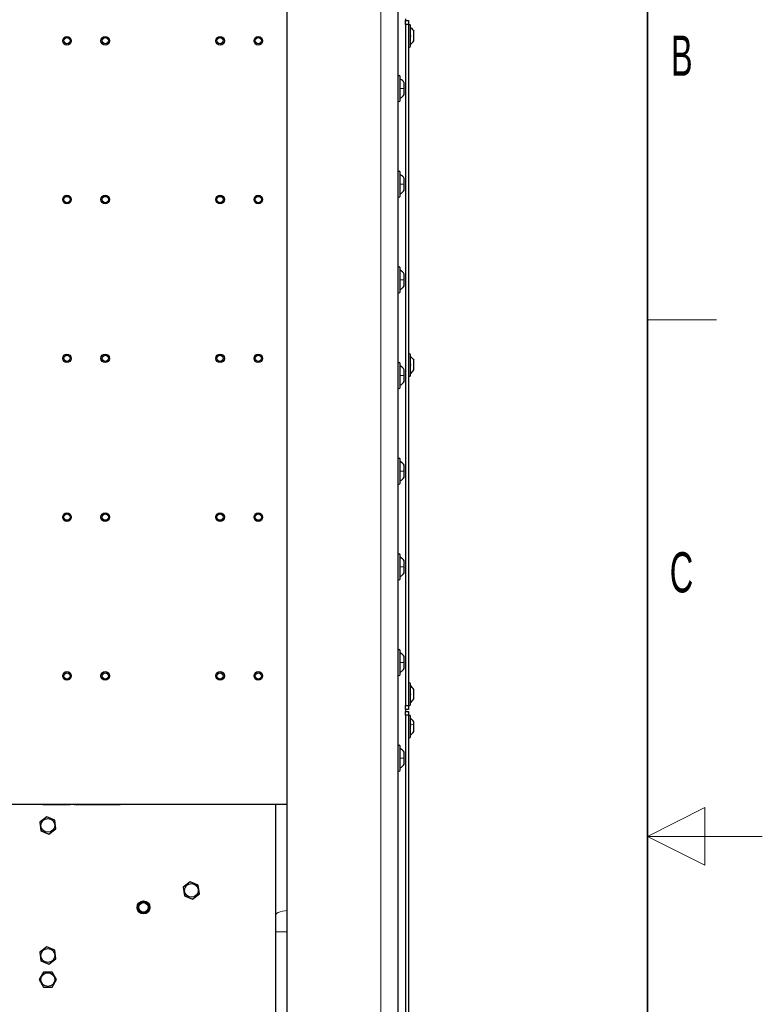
# Model space of a CAD drawing. Header units: millimetres. Extents: x 5 to 418, y 2 to 292.
# Tile 92 of 93: x 353 to 418, y 133 to 218. Entities that reach past the tile are written whole.
import ezdxf

# ---------------------------------------------------------------- set-up
doc = ezdxf.new("R2010")
doc.units = ezdxf.units.MM
doc.layers.add('SLD-0', color=7, linetype='Continuous')
doc.styles.add('SLDTEXTSTYLE0', font='TXT', dxfattribs={"width": 0.605})

msp = doc.modelspace()

# ---------------------------------------------------------------- linework, layer by layer
at = {"color": 7, "linetype": 'Continuous', "lineweight": 18}
for p, q in [((384.7626, 98.6404), (384.7626, 260.3071)), ((354.9293, 150.0237), (354.9293, 150.0571)), ((362.596, 150.0237), (362.596, 150.0571)), ((376.596, 138.9464), (375.596, 138.9464))]:
    msp.add_line(p, q, dxfattribs=at)
at = {"color": 7, "linetype": 'Continuous', "lineweight": 25}
for p, q in [((386.2626, 260.3071), (386.2626, 98.6404)), ((376.596, 99.4737), (376.596, 259.4737)), ((386.9293, 218.4737), (386.9293, 218.3071)), ((386.9293, 218.3071), (387.1793, 218.3071)), ((386.9293, 217.9737), (386.9293, 218.3071)), ((387.1793, 217.9737), (386.9293, 217.9737)), ((386.9293, 217.9737), (386.9293, 158.6404)), ((387.1793, 218.3071), (387.1793, 217.9737)), ((387.1793, 217.9737), (387.1793, 158.6404)), ((387.346, 216.0737), (387.346, 217.8737)), ((387.6376, 216.5612), (387.6376, 217.3862)), ((386.4626, 211.3571), (386.4626, 213.4237)), ((386.8126, 212.3904), (386.8126, 212.9037)), ((386.8126, 211.8771), (386.8126, 212.3904)), ((386.4626, 203.0237), (386.4626, 205.0904)), ((386.8126, 204.0571), (386.8126, 204.5704)), ((386.8126, 203.5437), (386.8126, 204.0571)), ((386.4626, 194.6904), (386.4626, 196.7571)), ((386.8126, 195.7237), (386.8126, 196.2371)), ((386.8126, 195.2104), (386.8126, 195.7237)), ((387.346, 187.4071), (387.346, 189.2071)), ((387.6376, 187.8946), (387.6376, 188.7196)), ((386.4626, 186.3571), (386.4626, 188.4237)), ((386.8126, 187.3904), (386.8126, 187.9037)), ((386.8126, 186.8771), (386.8126, 187.3904)), ((386.4626, 178.0237), (386.4626, 180.0904)), ((386.8126, 179.0571), (386.8126, 179.5704)), ((386.8126, 178.5437), (386.8126, 179.0571)), ((386.4626, 169.6904), (386.4626, 171.7571)), ((386.8126, 170.7237), (386.8126, 171.2371)), ((386.8126, 170.2104), (386.8126, 170.7237)), ((386.4626, 161.3571), (386.4626, 163.4237)), ((386.8126, 162.3904), (386.8126, 162.9037)), ((386.8126, 161.8771), (386.8126, 162.3904)), ((387.346, 158.7404), (387.346, 160.5404)), ((387.6376, 159.2292), (387.6376, 160.0516)), ((386.9293, 158.6404), (387.1793, 158.6404)), ((386.9293, 158.3071), (386.9293, 158.6404)), ((387.1793, 158.3071), (386.9293, 158.3071)), ((386.9293, 158.3071), (386.9293, 158.1404)), ((386.9293, 158.1404), (387.1793, 158.1404)), ((386.9293, 157.8071), (386.9293, 158.1404)), ((387.1793, 158.6404), (387.1793, 158.3071)), ((387.1793, 158.1404), (387.1793, 157.8071)), ((386.9293, 157.8071), (386.9293, 120.8904)), ((387.1793, 157.8071), (386.9293, 157.8071)), ((387.1793, 157.8071), (387.1793, 120.8904)), ((387.346, 155.9071), (387.346, 157.7071)), ((387.6376, 156.9338), (387.6376, 157.2196)), ((387.6376, 156.3946), (387.6376, 156.9338)), ((386.4626, 153.0237), (386.4626, 155.0904)), ((386.8126, 154.0571), (386.8126, 154.5704)), ((386.8126, 153.5437), (386.8126, 154.0571)), ((314.9293, 150.0571), (376.596, 150.0571)), ((354.596, 150.0237), (354.596, 150.0571)), ((354.9293, 150.0237), (354.596, 150.0237)), ((362.596, 150.0237), (354.9293, 150.0237)), ((355.331, 150.0221), (355.331, 150.0237)), ((355.331, 150.0221), (355.3444, 150.0221)), ((355.3444, 150.0221), (355.3444, 150.0237)), ((355.3727, 150.0221), (355.3727, 150.0237)), ((355.4099, 150.0221), (355.4099, 150.0237)), ((355.4165, 150.0221), (355.4165, 150.0237)), ((355.4165, 150.0221), (355.4592, 150.0221)), ((355.4592, 150.0221), (355.4592, 150.0237)), ((355.5062, 150.0221), (355.5062, 150.0237)), ((355.5062, 150.0221), (355.549, 150.0221)), ((355.549, 150.0221), (355.549, 150.0237)), ((355.5618, 150.0221), (355.5618, 150.0237)), ((355.6487, 150.0221), (355.6487, 150.0237)), ((355.7284, 150.0221), (355.7284, 150.0237)), ((355.7626, 150.0221), (355.7626, 150.0237)), ((355.7628, 150.0221), (355.7628, 150.0237)), ((355.764, 150.0221), (355.764, 150.0237)), ((355.87, 150.0221), (355.87, 150.0237)), ((355.9848, 150.0221), (355.9848, 150.0237)), ((356.0015, 150.0221), (356.0015, 150.0237)), ((356.0015, 150.0221), (356.1297, 150.0221)), ((356.1297, 150.0221), (356.1297, 150.0237)), ((356.1297, 150.0221), (356.1767, 150.0221)), ((356.1767, 150.0221), (356.1767, 150.0237)), ((356.1767, 150.0221), (356.3044, 150.0221)), ((356.3044, 150.0221), (356.3044, 150.0237)), ((356.3044, 150.0221), (356.3982, 150.0221)), ((356.3982, 150.0221), (356.3982, 150.0237)), ((356.3982, 150.0221), (356.4336, 150.0221)), ((356.4336, 150.0221), (356.4336, 150.0237)), ((356.4336, 150.0221), (356.4492, 150.0221)), ((356.4492, 150.0221), (356.4492, 150.0237)), ((356.4492, 150.0221), (356.4625, 150.0221)), ((356.4625, 150.0221), (356.4625, 150.0237)), ((356.4909, 150.0221), (356.4909, 150.0237)), ((356.528, 150.0221), (356.528, 150.0237)), ((356.5347, 150.0221), (356.5347, 150.0237)), ((356.5347, 150.0221), (356.5774, 150.0221)), ((356.5774, 150.0221), (356.5774, 150.0237)), ((356.6173, 150.0221), (356.6173, 150.0237)), ((356.6173, 150.0221), (356.6244, 150.0221)), ((356.6244, 150.0221), (356.6244, 150.0237)), ((356.6244, 150.0221), (356.6671, 150.0221)), ((356.6671, 150.0221), (356.6671, 150.0237)), ((356.68, 150.0221), (356.68, 150.0237)), ((356.7669, 150.0221), (356.7669, 150.0237)), ((356.8423, 150.0221), (356.8481, 150.0221)), ((356.8466, 150.0221), (356.8466, 150.0237)), ((356.8481, 150.0221), (356.8481, 150.0237)), ((356.8481, 150.0221), (356.8908, 150.0221)), ((356.8808, 150.0221), (356.8808, 150.0237)), ((356.8908, 150.0221), (356.9027, 150.0221)), ((356.9822, 150.0221), (356.9822, 150.0237)), ((357.0404, 150.0221), (357.0475, 150.0221)), ((357.0475, 150.0221), (357.0475, 150.0237)), ((357.0475, 150.0221), (357.0902, 150.0221)), ((357.0902, 150.0221), (357.0902, 150.0237)), ((357.0902, 150.0221), (357.0983, 150.0221)), ((357.0983, 150.0221), (357.0983, 150.0237)), ((357.0983, 150.0221), (357.218, 150.0221)), ((357.218, 150.0221), (357.218, 150.0237)), ((357.218, 150.0221), (357.2669, 150.0221)), ((357.2669, 150.0221), (357.2669, 150.0237)), ((357.2697, 150.0221), (357.2697, 150.0237)), ((357.3765, 150.0221), (357.3765, 150.0237)), ((357.451, 150.0221), (357.451, 150.0237)), ((357.4834, 150.0221), (357.4834, 150.0237)), ((357.5319, 150.0221), (357.5319, 150.0237)), ((357.5319, 150.0221), (357.561, 150.0221)), ((357.5902, 150.0221), (357.5902, 150.0237)), ((357.5902, 150.0221), (357.6329, 150.0221)), ((357.6329, 150.0221), (357.6329, 150.0237)), ((357.7099, 150.0221), (357.7099, 150.0237)), ((358.0603, 150.0221), (358.0603, 150.0237)), ((358.0603, 150.0221), (358.103, 150.0221)), ((358.103, 150.0221), (358.103, 150.0237)), ((358.1629, 150.0221), (358.1629, 150.0237)), ((358.1631, 150.0221), (358.1631, 150.0237)), ((358.1642, 150.0221), (358.1642, 150.0237)), ((358.2702, 150.0221), (358.2702, 150.0237)), ((358.3851, 150.0221), (358.3851, 150.0237)), ((358.3979, 150.0221), (358.3979, 150.0237)), ((358.3979, 150.0221), (358.4113, 150.0221)), ((358.4113, 150.0221), (358.4113, 150.0237)), ((358.4396, 150.0221), (358.4396, 150.0237)), ((358.4768, 150.0221), (358.4768, 150.0237)), ((358.4834, 150.0221), (358.4834, 150.0237)), ((358.4834, 150.0221), (358.5261, 150.0221)), ((358.5261, 150.0221), (358.5261, 150.0237)), ((358.5859, 150.0221), (358.5859, 150.0237)), ((358.5859, 150.0221), (358.6287, 150.0221)), ((358.6287, 150.0221), (358.6287, 150.0237)), ((358.7027, 150.0221), (358.7027, 150.0237)), ((358.7801, 150.0221), (358.7801, 150.0237)), ((358.7825, 150.0221), (358.7825, 150.0237)), ((358.7853, 150.0221), (358.8225, 150.0221)), ((358.8225, 150.0221), (358.8225, 150.0237)), ((358.8225, 150.0221), (358.8353, 150.0221)), ((358.8295, 150.0221), (358.8295, 150.0237)), ((358.9249, 150.0221), (358.9249, 150.0237)), ((359.0261, 150.0221), (359.0261, 150.0237)), ((359.0603, 150.0221), (359.0603, 150.0237)), ((359.1557, 150.0221), (359.1557, 150.0237)), ((359.2401, 150.0221), (359.261, 150.0221)), ((359.2569, 150.0221), (359.2569, 150.0237)), ((359.2669, 150.0221), (359.2669, 150.0237)), ((359.2669, 150.0221), (359.2905, 150.0221)), ((359.2911, 150.0221), (359.2911, 150.0237)), ((359.2913, 150.0221), (359.2913, 150.0237)), ((359.2924, 150.0221), (359.2924, 150.0237)), ((359.3984, 150.0221), (359.3984, 150.0237)), ((359.5133, 150.0221), (359.5133, 150.0237)), ((359.5233, 150.0221), (359.5233, 150.0237)), ((359.5261, 150.0221), (359.5261, 150.0237)), ((359.5261, 150.0221), (359.5395, 150.0221)), ((359.5395, 150.0221), (359.5395, 150.0237)), ((359.5678, 150.0221), (359.5678, 150.0237)), ((359.605, 150.0221), (359.605, 150.0237)), ((359.6116, 150.0221), (359.6116, 150.0237)), ((359.6116, 150.0221), (359.6543, 150.0221)), ((359.6543, 150.0221), (359.6543, 150.0237)), ((359.7013, 150.0221), (359.7013, 150.0237)), ((359.8053, 150.0221), (359.8053, 150.0237)), ((359.868, 150.0221), (359.868, 150.0237)), ((359.868, 150.0221), (359.9107, 150.0221)), ((359.9107, 150.0221), (359.9107, 150.0237)), ((359.9763, 150.0221), (359.9763, 150.0237)), ((359.9977, 150.0221), (359.9977, 150.0237)), ((360.0278, 150.0221), (360.0278, 150.0237)), ((360.0746, 150.0221), (360.0831, 150.0221)), ((360.0831, 150.0221), (360.0831, 150.0237)), ((360.0831, 150.0221), (360.1131, 150.0221)), ((360.1014, 150.0221), (360.1014, 150.0237)), ((360.1131, 150.0221), (360.1173, 150.0221)), ((360.2108, 150.0221), (360.2108, 150.0237)), ((360.3066, 150.0221), (360.3066, 150.0237)), ((360.3108, 150.0221), (360.3108, 150.0237)), ((360.3552, 150.0221), (360.3552, 150.0237)), ((360.3552, 150.0221), (360.3979, 150.0221)), ((360.3979, 150.0221), (360.3979, 150.0237)), ((360.4467, 150.0221), (360.4467, 150.0237)), ((360.4848, 150.0221), (360.5019, 150.0221)), ((360.509, 150.0221), (360.509, 150.0237)), ((360.509, 150.0221), (360.5517, 150.0221)), ((360.5517, 150.0221), (360.5517, 150.0237)), ((360.5808, 150.0221), (360.5808, 150.0237)), ((360.5874, 150.0221), (360.5874, 150.0237)), ((360.5874, 150.0221), (360.6116, 150.0221)), ((360.6116, 150.0221), (360.6116, 150.0237)), ((360.6116, 150.0221), (360.6543, 150.0221)), ((360.6543, 150.0221), (360.6543, 150.0237)), ((360.6885, 150.0221), (360.6885, 150.0237)), ((360.7186, 150.0221), (360.7186, 150.0237)), ((360.7312, 150.0221), (360.7327, 150.0221)), ((360.774, 150.0221), (360.774, 150.0237)), ((360.774, 150.0221), (360.8039, 150.0221)), ((360.8039, 150.0221), (360.8039, 150.0237)), ((360.8068, 150.0221), (360.8068, 150.0237)), ((360.8068, 150.0221), (360.8218, 150.0221)), ((360.8295, 150.0221), (360.8295, 150.0237)), ((360.8295, 150.0221), (360.8723, 150.0221)), ((360.8723, 150.0221), (360.8723, 150.0237)), ((360.8851, 150.0221), (360.8851, 150.0237)), ((360.972, 150.0221), (360.972, 150.0237)), ((361.0517, 150.0221), (361.0517, 150.0237)), ((361.0646, 150.0221), (361.0646, 150.0237)), ((361.0646, 150.0221), (361.0779, 150.0221)), ((361.0779, 150.0221), (361.0779, 150.0237)), ((361.1062, 150.0221), (361.1062, 150.0237)), ((361.1434, 150.0221), (361.1434, 150.0237)), ((361.15, 150.0221), (361.15, 150.0237)), ((361.15, 150.0221), (361.1928, 150.0221)), ((361.1928, 150.0221), (361.1928, 150.0237)), ((361.2398, 150.0221), (361.2398, 150.0237)), ((361.24, 150.0221), (361.24, 150.0237)), ((361.2411, 150.0221), (361.2411, 150.0237)), ((361.3472, 150.0221), (361.3472, 150.0237)), ((361.462, 150.0221), (361.462, 150.0237)), ((361.4962, 150.0221), (361.4962, 150.0237)), ((361.6002, 150.0221), (361.6002, 150.0237)), ((361.6629, 150.0221), (361.6629, 150.0237)), ((361.6629, 150.0221), (361.7056, 150.0221)), ((361.7056, 150.0221), (361.7056, 150.0237)), ((361.709, 150.0221), (361.709, 150.0237)), ((361.7156, 150.0221), (361.7156, 150.0237)), ((361.7156, 150.0221), (361.7584, 150.0221)), ((361.7569, 150.0221), (361.7569, 150.0237)), ((361.915, 150.0221), (361.915, 150.0237)), ((362.0731, 150.0221), (362.0731, 150.0237)), ((362.0746, 150.0221), (362.0746, 150.0237)), ((362.9293, 150.0237), (362.596, 150.0237)), ((362.9293, 150.0237), (362.9293, 150.0571)), ((375.596, 150.0571), (375.596, 140.3715)), ((355.6637, 148.9608), (355.0604, 148.4982)), ((355.0604, 148.4982), (355.1594, 147.7445)), ((356.3659, 148.6696), (355.6637, 148.9608)), ((356.4648, 147.9159), (356.3659, 148.6696)), ((355.1594, 147.7445), (355.8616, 147.4533)), ((355.8616, 147.4533), (356.4648, 147.9159)), ((368.1637, 143.2941), (367.5604, 142.8316)), ((368.8659, 143.0029), (368.1637, 143.2941)), ((367.5604, 142.8316), (367.6594, 142.0779)), ((368.9648, 142.2492), (368.8659, 143.0029)), ((367.6594, 142.0779), (368.3616, 141.7867)), ((368.3616, 141.7867), (368.9648, 142.2492)), ((375.596, 140.3715), (375.596, 138.9464)), ((375.596, 138.9464), (375.596, 113.6404)), ((355.6637, 137.6274), (355.0604, 137.1649)), ((356.3659, 137.3362), (355.6637, 137.6274)), ((356.4648, 136.5825), (356.3659, 137.3362)), ((355.0604, 137.1649), (355.1594, 136.4112)), ((355.1594, 136.4112), (355.8616, 136.12)), ((355.8616, 136.12), (356.4648, 136.5825)), ((355.3825, 135.4321), (355.0024, 134.7737)), ((355.0024, 134.7737), (355.3825, 134.1154)), ((356.1427, 135.4321), (355.3825, 135.4321)), ((356.5228, 134.7737), (356.1427, 135.4321)), ((356.1427, 134.1154), (356.5228, 134.7737)), ((355.3825, 134.1154), (356.1427, 134.1154))]:
    msp.add_line(p, q, dxfattribs=at)
at = {"color": 7, "linetype": 'Continuous', "lineweight": 18, "flags": 128}
msp.add_lwpolyline([(376.596, 140.7904), (376.4468, 140.7766), (376.2015, 140.7378), (375.9863, 140.6819), (375.8113, 140.6114), (375.6847, 140.5297), (375.6124, 140.4407), (375.596, 140.3715)], dxfattribs=at)
at = {"color": 7, "linetype": 'Continuous', "lineweight": 25}
for centre, radius in [((357.4293, 216.5571), 0.375), ((357.4293, 216.5571), 0.275), ((360.7626, 216.5571), 0.375), ((360.7626, 216.5571), 0.275), ((370.7626, 216.5571), 0.375), ((370.7626, 216.5571), 0.275), ((374.096, 216.5571), 0.375), ((374.096, 216.5571), 0.275), ((357.4293, 202.7237), 0.375), ((357.4293, 202.7237), 0.275), ((360.7626, 202.7237), 0.375), ((360.7626, 202.7237), 0.275), ((370.7626, 202.7237), 0.375), ((370.7626, 202.7237), 0.275), ((374.096, 202.7237), 0.375), ((374.096, 202.7237), 0.275), ((357.4293, 188.8904), 0.375), ((357.4293, 188.8904), 0.275), ((360.7626, 188.8904), 0.375), ((360.7626, 188.8904), 0.275), ((370.7626, 188.8904), 0.375), ((370.7626, 188.8904), 0.275), ((374.096, 188.8904), 0.375), ((374.096, 188.8904), 0.275), ((357.4293, 175.0571), 0.375), ((357.4293, 175.0571), 0.275), ((360.7626, 175.0571), 0.375), ((360.7626, 175.0571), 0.275), ((370.7626, 175.0571), 0.375), ((370.7626, 175.0571), 0.275), ((374.096, 175.0571), 0.375), ((374.096, 175.0571), 0.275), ((357.4293, 161.2237), 0.375), ((357.4293, 161.2237), 0.275), ((360.7626, 161.2237), 0.375), ((360.7626, 161.2237), 0.275), ((370.7626, 161.2237), 0.375), ((370.7626, 161.2237), 0.275), ((374.096, 161.2237), 0.375), ((374.096, 161.2237), 0.275), ((355.7626, 148.2071), 0.6), ((368.2626, 142.5404), 0.6), ((364.096, 141.0571), 0.5637), ((364.096, 141.0571), 0.5131), ((364.096, 141.0571), 0.5), ((364.096, 141.0571), 0.4167), ((355.7626, 136.8737), 0.6), ((355.7626, 134.7737), 0.6)]:
    msp.add_circle(centre, radius, dxfattribs=at)
for centre, radius, start, end in [((387.2626, 217.8737), 0.0833, 0, 180), ((387.2626, 216.0737), 0.0833, 180, 360), ((386.3626, 213.4237), 0.1, 0, 180), ((385.9647, 212.3278), 1.025, 34.188104, 60.939437), ((385.9647, 212.453), 1.025, 299.060563, 325.811896), ((386.3626, 211.3571), 0.1, 180, 0), ((386.3626, 205.0904), 0.1, 0, 180), ((385.9647, 203.9944), 1.025, 34.188104, 60.939437), ((385.9647, 204.1197), 1.025, 299.060563, 325.811896), ((386.3626, 203.0237), 0.1, 180, 0), ((386.3626, 196.7571), 0.1, 0, 180), ((385.9647, 195.6611), 1.025, 34.188104, 60.939437), ((385.9647, 195.7863), 1.025, 299.060563, 325.811896), ((386.3626, 194.6904), 0.1, 180, 360), ((387.2626, 189.2071), 0.0833, 0, 180), ((386.3626, 188.4237), 0.1, 0, 180), ((385.9647, 187.3278), 1.025, 34.188104, 60.939437), ((387.2626, 187.4071), 0.0833, 180, 360), ((386.3626, 186.3571), 0.1, 180, 0), ((385.9647, 187.453), 1.025, 299.060563, 325.811896), ((386.3626, 180.0904), 0.1, 0, 180), ((385.9647, 178.9944), 1.025, 34.188104, 60.939437), ((385.9647, 179.1197), 1.025, 299.060563, 325.811896), ((386.3626, 178.0237), 0.1, 180, 360), ((386.3626, 171.7571), 0.1, 0, 180), ((385.9647, 170.6611), 1.025, 34.188104, 60.939437), ((385.9647, 170.7863), 1.025, 299.060563, 325.811896), ((386.3626, 169.6904), 0.1, 180, 360), ((386.3626, 163.4237), 0.1, 0, 180), ((385.9647, 162.3278), 1.025, 34.188104, 60.939437), ((386.3626, 161.3571), 0.1, 180, 360), ((385.9647, 162.453), 1.025, 299.060563, 325.811896), ((387.2626, 160.5404), 0.0833, 0, 180), ((387.2626, 158.7404), 0.0833, 180, 360), ((387.2626, 157.7071), 0.0833, 0, 180), ((387.2626, 155.9071), 0.0833, 180, 360), ((386.3626, 155.0904), 0.1, 0, 180), ((385.9647, 153.9944), 1.025, 34.188104, 60.939437), ((385.9647, 154.1197), 1.025, 299.060563, 325.811896), ((386.3626, 153.0237), 0.1, 180, 360)]:
    msp.add_arc(centre, radius, start, end, dxfattribs=at)
for points, knots in [([(387.3174, 217.0467), (387.3213, 217.0442), (387.3291, 217.0392), (387.3383, 217.0226), (387.3444, 217.0002), (387.3467, 216.9739), (387.3445, 216.9475), (387.3384, 216.925), (387.3292, 216.9083), (387.3214, 216.9033), (387.3174, 216.9007)], [0, 0, 0, 0, 0.12522174, 0.24948305, 0.37432565, 0.49906277, 0.6238964, 0.74938803, 0.87444058, 1, 1, 1, 1]), ([(387.3174, 188.38), (387.3213, 188.3775), (387.3291, 188.3725), (387.3383, 188.3559), (387.3444, 188.3336), (387.3467, 188.3073), (387.3445, 188.2808), (387.3384, 188.2583), (387.3292, 188.2416), (387.3214, 188.2366), (387.3174, 188.2341)], [0, 0, 0, 0, 0.1252217, 0.2494831, 0.3743256, 0.4990628, 0.6238964, 0.749388, 0.8744406, 1, 1, 1, 1]), ([(387.3174, 159.688), (387.3213, 159.6849), (387.3291, 159.6787), (387.3383, 159.6607), (387.3444, 159.6374), (387.3467, 159.6107), (387.3445, 159.5848), (387.3384, 159.5634), (387.3292, 159.5482), (387.3214, 159.5444), (387.3174, 159.5425)], [0, 0, 0, 0, 0.1252217, 0.2494831, 0.3743256, 0.4990628, 0.6238964, 0.749388, 0.8744406, 1, 1, 1, 1]), ([(387.6376, 160.0513), (387.5982, 160.1128), (387.5194, 160.236), (387.4038, 160.3259), (387.346, 160.3708)], [0, 0, 0, 0, 0.5, 1, 1, 1, 1]), ([(387.6376, 157.2196), (387.5982, 157.2814), (387.5194, 157.405), (387.4038, 157.4953), (387.346, 157.5404)], [0, 0, 0, 0, 0.4999999, 1, 1, 1, 1]), ([(387.3174, 156.9449), (387.3213, 156.944), (387.3291, 156.9423), (387.3383, 156.93), (387.3444, 156.9109), (387.3467, 156.8862), (387.3445, 156.8594), (387.3384, 156.8346), (387.3292, 156.8143), (387.3214, 156.8062), (387.3174, 156.8022)], [0, 0, 0, 0, 0.1252207, 0.2494814, 0.3743239, 0.4990613, 0.6238954, 0.7493873, 0.8744403, 1, 1, 1, 1]), ([(387.346, 156.0737), (387.4038, 156.1188), (387.5194, 156.2091), (387.5982, 156.3327), (387.6376, 156.3946)], [0, 0, 0, 0, 0.5000001, 1, 1, 1, 1]), ([(355.3444, 150.0221), (355.3492, 150.0221), (355.3579, 150.0221), (355.3682, 150.0221), (355.3727, 150.0221)], [0, 0, 0, 0, 0.5601157, 1, 1, 1, 1]), ([(355.3727, 150.0221), (355.3775, 150.0221), (355.3871, 150.0221), (355.3981, 150.0221), (355.4014, 150.0221), (355.4025, 150.0221)], [0, 0, 0, 0, 0.395242, 0.7909078, 1, 1, 1, 1]), ([(355.4099, 150.0221), (355.412, 150.0221), (355.4159, 150.0221), (355.4163, 150.0221), (355.4165, 150.0221)], [0, 0, 0, 0, 0.5598877, 1, 1, 1, 1]), ([(355.549, 150.0221), (355.5523, 150.0221), (355.5584, 150.0221), (355.5607, 150.0221), (355.5618, 150.0221)], [0, 0, 0, 0, 0.5596973, 1, 1, 1, 1]), ([(355.5618, 150.0221), (355.5764, 150.0221), (355.6024, 150.0221), (355.6346, 150.0221), (355.6487, 150.0221)], [0, 0, 0, 0, 0.5599714, 1, 1, 1, 1]), ([(355.6487, 150.0221), (355.6599, 150.0221), (355.6821, 150.0221), (355.7098, 150.0221), (355.7262, 150.0221), (355.7277, 150.0221), (355.7284, 150.0221)], [0, 0, 0, 0, 0.2808155, 0.5596902, 0.7796958, 1, 1, 1, 1]), ([(355.764, 150.0221), (355.7688, 150.0221), (355.7784, 150.0221), (355.8157, 150.0221), (355.8494, 150.0221), (355.87, 150.0221)], [0, 0, 0, 0, 0.2806132, 0.5608329, 1, 1, 1, 1]), ([(355.87, 150.0221), (355.888, 150.0221), (355.924, 150.0221), (355.9642, 150.0221), (355.9826, 150.0221), (355.9841, 150.0221), (355.9848, 150.0221)], [0, 0, 0, 0, 0.2799521, 0.5586609, 0.7789943, 1, 1, 1, 1]), ([(356.4625, 150.0221), (356.4674, 150.0221), (356.4761, 150.0221), (356.4864, 150.0221), (356.4909, 150.0221)], [0, 0, 0, 0, 0.5601157, 1, 1, 1, 1]), ([(356.4909, 150.0221), (356.4957, 150.0221), (356.5053, 150.0221), (356.5163, 150.0221), (356.5195, 150.0221), (356.5207, 150.0221)], [0, 0, 0, 0, 0.395242, 0.7909078, 1, 1, 1, 1]), ([(356.5062, 150.0221), (356.5067, 150.0221), (356.5076, 150.0221), (356.5136, 150.0221), (356.5207, 150.0221), (356.5209, 150.0221)], [0, 0, 0, 0, 0.4953193, 0.9859437, 1, 1, 1, 1]), ([(356.528, 150.0221), (356.5302, 150.0221), (356.5341, 150.0221), (356.5345, 150.0221), (356.5347, 150.0221)], [0, 0, 0, 0, 0.5598877, 1, 1, 1, 1]), ([(356.5774, 150.0221), (356.5803, 150.0221), (356.5936, 150.0221), (356.6158, 150.0221), (356.6168, 150.0221), (356.6173, 150.0221)], [0, 0, 0, 0, 0.0993358, 0.4485856, 1, 1, 1, 1]), ([(356.6671, 150.0221), (356.6705, 150.0221), (356.6766, 150.0221), (356.6789, 150.0221), (356.68, 150.0221)], [0, 0, 0, 0, 0.55969728, 1, 1, 1, 1]), ([(356.68, 150.0221), (356.6945, 150.0221), (356.7206, 150.0221), (356.7527, 150.0221), (356.7669, 150.0221)], [0, 0, 0, 0, 0.5599714, 1, 1, 1, 1]), ([(356.7669, 150.0221), (356.778, 150.0221), (356.8003, 150.0221), (356.8279, 150.0221), (356.8443, 150.0221), (356.8459, 150.0221), (356.8466, 150.0221)], [0, 0, 0, 0, 0.2808155, 0.5596902, 0.7796958, 1, 1, 1, 1]), ([(356.8808, 150.0221), (356.8817, 150.0221), (356.8835, 150.0221), (356.9062, 150.0221), (356.9416, 150.0221), (356.9687, 150.0221), (356.9822, 150.0221)], [0, 0, 0, 0, 0.2809584, 0.5603519, 0.7803823, 1, 1, 1, 1]), ([(356.9822, 150.0221), (356.9898, 150.0221), (357.0049, 150.0221), (357.0295, 150.0221), (357.0406, 150.0221), (357.0475, 150.0221)], [0, 0, 0, 0, 0.2803833, 0.5605606, 1, 1, 1, 1]), ([(357.2697, 150.0221), (357.271, 150.0221), (357.2727, 150.0221), (357.3009, 150.0221), (357.3217, 150.0221), (357.3482, 150.0221), (357.3671, 150.0221), (357.3765, 150.0221)], [0, 0, 0, 0, 0.4991147, 0.6244582, 0.7495538, 0.8746582, 1, 1, 1, 1]), ([(357.3765, 150.0221), (357.3926, 150.0221), (357.4212, 150.0221), (357.4419, 150.0221), (357.451, 150.0221)], [0, 0, 0, 0, 0.5597157, 1, 1, 1, 1]), ([(357.451, 150.0221), (357.4624, 150.0221), (357.4827, 150.0221), (357.4832, 150.0221), (357.4834, 150.0221)], [0, 0, 0, 0, 0.5579733, 1, 1, 1, 1]), ([(357.6329, 150.0221), (357.6462, 150.0221), (357.6698, 150.0221), (357.6976, 150.0221), (357.7099, 150.0221)], [0, 0, 0, 0, 0.5596859, 1, 1, 1, 1]), ([(358.1642, 150.0221), (358.169, 150.0221), (358.1786, 150.0221), (358.2159, 150.0221), (358.2496, 150.0221), (358.2702, 150.0221)], [0, 0, 0, 0, 0.2806132, 0.5608329, 1, 1, 1, 1]), ([(358.2702, 150.0221), (358.2883, 150.0221), (358.3242, 150.0221), (358.3644, 150.0221), (358.3829, 150.0221), (358.3843, 150.0221), (358.3851, 150.0221)], [0, 0, 0, 0, 0.2799521, 0.5586609, 0.7789943, 1, 1, 1, 1]), ([(358.4113, 150.0221), (358.4161, 150.0221), (358.4248, 150.0221), (358.4351, 150.0221), (358.4396, 150.0221)], [0, 0, 0, 0, 0.5601157, 1, 1, 1, 1]), ([(358.4396, 150.0221), (358.4444, 150.0221), (358.454, 150.0221), (358.465, 150.0221), (358.4683, 150.0221), (358.4694, 150.0221)], [0, 0, 0, 0, 0.395242, 0.7909078, 1, 1, 1, 1]), ([(358.4768, 150.0221), (358.4789, 150.0221), (358.4828, 150.0221), (358.4832, 150.0221), (358.4834, 150.0221)], [0, 0, 0, 0, 0.5598877, 1, 1, 1, 1]), ([(358.6287, 150.0221), (358.6394, 150.0221), (358.6585, 150.0221), (358.6892, 150.0221), (358.7027, 150.0221)], [0, 0, 0, 0, 0.5594657, 1, 1, 1, 1]), ([(358.7027, 150.0221), (358.7127, 150.0221), (358.7326, 150.0221), (358.758, 150.0221), (358.7743, 150.0221), (358.7782, 150.0221), (358.7801, 150.0221)], [0, 0, 0, 0, 0.28028633, 0.56018566, 0.77960742, 1, 1, 1, 1]), ([(358.8295, 150.0221), (358.8316, 150.0221), (358.8357, 150.0221), (358.8715, 150.0221), (358.9047, 150.0221), (358.9249, 150.0221)], [0, 0, 0, 0, 0.279926, 0.5600378, 1, 1, 1, 1]), ([(358.9249, 150.0221), (358.9385, 150.0221), (358.9654, 150.0221), (358.9999, 150.0221), (359.0192, 150.0221), (359.0238, 150.0221), (359.0261, 150.0221)], [0, 0, 0, 0, 0.2807392, 0.5592969, 0.7793109, 1, 1, 1, 1]), ([(358.9897, 150.0221), (359.0084, 150.0221), (359.0351, 150.0221), (359.0538, 150.0221), (359.0594, 150.0221)], [0, 0, 0, 0, 0.7017672, 1, 1, 1, 1]), ([(359.0603, 150.0221), (359.0624, 150.0221), (359.0665, 150.0221), (359.1022, 150.0221), (359.1354, 150.0221), (359.1557, 150.0221)], [0, 0, 0, 0, 0.279926, 0.5600378, 1, 1, 1, 1]), ([(359.1557, 150.0221), (359.1692, 150.0221), (359.1961, 150.0221), (359.2306, 150.0221), (359.2499, 150.0221), (359.2546, 150.0221), (359.2569, 150.0221)], [0, 0, 0, 0, 0.2807392, 0.5592969, 0.7793109, 1, 1, 1, 1]), ([(359.2924, 150.0221), (359.2972, 150.0221), (359.3068, 150.0221), (359.3441, 150.0221), (359.3778, 150.0221), (359.3984, 150.0221)], [0, 0, 0, 0, 0.2806132, 0.5608329, 1, 1, 1, 1]), ([(359.3984, 150.0221), (359.4165, 150.0221), (359.4524, 150.0221), (359.4926, 150.0221), (359.5111, 150.0221), (359.5126, 150.0221), (359.5133, 150.0221)], [0, 0, 0, 0, 0.2799521, 0.5586609, 0.7789943, 1, 1, 1, 1]), ([(359.4915, 150.0221), (359.4981, 150.0221), (359.5079, 150.0221), (359.516, 150.0221), (359.5188, 150.0221)], [0, 0, 0, 0, 0.66721043, 1, 1, 1, 1]), ([(359.5395, 150.0221), (359.5443, 150.0221), (359.553, 150.0221), (359.5633, 150.0221), (359.5678, 150.0221)], [0, 0, 0, 0, 0.5601157, 1, 1, 1, 1]), ([(359.5678, 150.0221), (359.5726, 150.0221), (359.5822, 150.0221), (359.5932, 150.0221), (359.5965, 150.0221), (359.5976, 150.0221)], [0, 0, 0, 0, 0.395242, 0.7909078, 1, 1, 1, 1]), ([(359.605, 150.0221), (359.6071, 150.0221), (359.611, 150.0221), (359.6114, 150.0221), (359.6116, 150.0221)], [0, 0, 0, 0, 0.5598877, 1, 1, 1, 1]), ([(359.6445, 150.0221), (359.6612, 150.0221), (359.6947, 150.0221), (359.7338, 150.0221), (359.7382, 150.0221), (359.7406, 150.0221)], [0, 0, 0, 0, 0.3171727, 0.6351072, 1, 1, 1, 1]), ([(359.6647, 150.0221), (359.6751, 150.0221), (359.6953, 150.0221), (359.7129, 150.0221), (359.7175, 150.0221), (359.7199, 150.0221)], [0, 0, 0, 0, 0.3431597, 0.6710767, 1, 1, 1, 1]), ([(359.7013, 150.0221), (359.7026, 150.0221), (359.7051, 150.0221), (359.7281, 150.0221), (359.7648, 150.0221), (359.7918, 150.0221), (359.8053, 150.0221)], [0, 0, 0, 0, 0.2807503, 0.5602778, 0.7801608, 1, 1, 1, 1]), ([(359.7554, 150.0221), (359.7599, 150.0221), (359.7669, 150.0221), (359.7837, 150.0221), (359.7898, 150.0221)], [0, 0, 0, 0, 0.63315761, 1, 1, 1, 1]), ([(359.8053, 150.0221), (359.8123, 150.0221), (359.8262, 150.0221), (359.8491, 150.0221), (359.8608, 150.0221), (359.868, 150.0221)], [0, 0, 0, 0, 0.2803784, 0.5605766, 1, 1, 1, 1]), ([(359.9245, 150.0221), (359.9355, 150.0221), (359.9584, 150.0221), (359.9739, 150.0221), (359.9755, 150.0221), (359.9763, 150.0221)], [0, 0, 0, 0, 0.3177227, 0.6583417, 1, 1, 1, 1]), ([(359.9635, 150.0221), (359.9635, 150.0221), (359.9637, 150.0221), (359.9725, 150.0221), (359.9887, 150.0221), (359.9987, 150.0221), (360.0019, 150.0221)], [0, 0, 0, 0, 0.3180229, 0.63201, 0.8801715, 1, 1, 1, 1]), ([(359.9977, 150.0221), (360.0032, 150.0221), (360.0132, 150.0221), (360.0233, 150.0221), (360.0278, 150.0221)], [0, 0, 0, 0, 0.5600783, 1, 1, 1, 1]), ([(360.0278, 150.0221), (360.0345, 150.0221), (360.0479, 150.0221), (360.0672, 150.0221), (360.0856, 150.0221), (360.0842, 150.0221), (360.0831, 150.0221)], [0, 0, 0, 0, 0.1874327, 0.3738211, 0.5594622, 1, 1, 1, 1]), ([(360.1014, 150.0221), (360.1014, 150.0221), (360.1014, 150.0221), (360.124, 150.0221), (360.1675, 150.0221), (360.1963, 150.0221), (360.2108, 150.0221)], [0, 0, 0, 0, 0.2819396, 0.5588842, 0.7789428, 1, 1, 1, 1]), ([(360.2108, 150.0221), (360.2238, 150.0221), (360.2498, 150.0221), (360.284, 150.0221), (360.3049, 150.0221), (360.306, 150.0221), (360.3066, 150.0221)], [0, 0, 0, 0, 0.2809988, 0.5607872, 0.7798426, 1, 1, 1, 1]), ([(360.2682, 150.0221), (360.2731, 150.0221), (360.2827, 150.0221), (360.3144, 150.0221), (360.3413, 150.0221), (360.3552, 150.0221)], [0, 0, 0, 0, 0.3269316, 0.6534047, 1, 1, 1, 1]), ([(360.3979, 150.0221), (360.398, 150.0221), (360.3981, 150.0221), (360.4069, 150.0221), (360.4264, 150.0221), (360.4399, 150.0221), (360.4467, 150.0221)], [0, 0, 0, 0, 0.2816799, 0.5597852, 0.7795872, 1, 1, 1, 1]), ([(360.4467, 150.0221), (360.4539, 150.0221), (360.4682, 150.0221), (360.4875, 150.0221), (360.5079, 150.0221), (360.5086, 150.0221), (360.509, 150.0221)], [0, 0, 0, 0, 0.1872728, 0.3743615, 0.56054, 1, 1, 1, 1]), ([(360.5517, 150.0221), (360.5538, 150.0221), (360.5606, 150.0221), (360.5691, 150.0221), (360.5723, 150.0221), (360.5734, 150.0221)], [0, 0, 0, 0, 0.2180136, 0.7296319, 1, 1, 1, 1]), ([(360.5808, 150.0221), (360.583, 150.0221), (360.5868, 150.0221), (360.5872, 150.0221), (360.5874, 150.0221)], [0, 0, 0, 0, 0.5598877, 1, 1, 1, 1]), ([(360.6543, 150.0221), (360.6608, 150.0221), (360.6675, 150.0221), (360.6788, 150.0221), (360.6793, 150.0221)], [0, 0, 0, 0, 0.9577392, 1, 1, 1, 1]), ([(360.6885, 150.0221), (360.6941, 150.0221), (360.704, 150.0221), (360.7142, 150.0221), (360.7186, 150.0221)], [0, 0, 0, 0, 0.5600783, 1, 1, 1, 1]), ([(360.7186, 150.0221), (360.7253, 150.0221), (360.7387, 150.0221), (360.758, 150.0221), (360.7765, 150.0221), (360.775, 150.0221), (360.774, 150.0221)], [0, 0, 0, 0, 0.1874327, 0.3738211, 0.5594622, 1, 1, 1, 1]), ([(360.8723, 150.0221), (360.8757, 150.0221), (360.8817, 150.0221), (360.8841, 150.0221), (360.8851, 150.0221)], [0, 0, 0, 0, 0.5596973, 1, 1, 1, 1]), ([(360.8851, 150.0221), (360.8997, 150.0221), (360.9257, 150.0221), (360.9579, 150.0221), (360.972, 150.0221)], [0, 0, 0, 0, 0.5599714, 1, 1, 1, 1]), ([(360.972, 150.0221), (360.9832, 150.0221), (361.0054, 150.0221), (361.0331, 150.0221), (361.0495, 150.0221), (361.051, 150.0221), (361.0517, 150.0221)], [0, 0, 0, 0, 0.2808155, 0.5596902, 0.7796958, 1, 1, 1, 1]), ([(361.0779, 150.0221), (361.0828, 150.0221), (361.0915, 150.0221), (361.1017, 150.0221), (361.1062, 150.0221)], [0, 0, 0, 0, 0.5601157, 1, 1, 1, 1]), ([(361.1062, 150.0221), (361.111, 150.0221), (361.1207, 150.0221), (361.1317, 150.0221), (361.1349, 150.0221), (361.136, 150.0221)], [0, 0, 0, 0, 0.395242, 0.7909078, 1, 1, 1, 1]), ([(361.1434, 150.0221), (361.1456, 150.0221), (361.1495, 150.0221), (361.1499, 150.0221), (361.15, 150.0221)], [0, 0, 0, 0, 0.5598877, 1, 1, 1, 1]), ([(361.1928, 150.0221), (361.1956, 150.0221), (361.2048, 150.0221), (361.2193, 150.0221), (361.2294, 150.0221)], [0, 0, 0, 0, 0.3043968, 1, 1, 1, 1]), ([(361.2411, 150.0221), (361.2459, 150.0221), (361.2555, 150.0221), (361.2928, 150.0221), (361.3266, 150.0221), (361.3472, 150.0221)], [0, 0, 0, 0, 0.2806132, 0.5608329, 1, 1, 1, 1]), ([(361.3472, 150.0221), (361.3652, 150.0221), (361.4011, 150.0221), (361.4414, 150.0221), (361.4598, 150.0221), (361.4613, 150.0221), (361.462, 150.0221)], [0, 0, 0, 0, 0.2799521, 0.5586609, 0.7789943, 1, 1, 1, 1]), ([(361.3964, 150.0221), (361.4012, 150.0221), (361.4108, 150.0221), (361.4481, 150.0221), (361.4819, 150.0221), (361.5025, 150.0221)], [0, 0, 0, 0, 0.2806132, 0.5608329, 1, 1, 1, 1]), ([(361.4962, 150.0221), (361.4974, 150.0221), (361.4999, 150.0221), (361.5229, 150.0221), (361.5597, 150.0221), (361.5867, 150.0221), (361.6002, 150.0221)], [0, 0, 0, 0, 0.2807503, 0.5602778, 0.7801608, 1, 1, 1, 1]), ([(361.6002, 150.0221), (361.6071, 150.0221), (361.6211, 150.0221), (361.644, 150.0221), (361.6557, 150.0221), (361.6629, 150.0221)], [0, 0, 0, 0, 0.2803784, 0.5605766, 1, 1, 1, 1]), ([(361.6435, 150.0221), (361.6483, 150.0221), (361.6536, 150.0221), (361.66, 150.0221), (361.6606, 150.0221)], [0, 0, 0, 0, 0.8927409, 1, 1, 1, 1]), ([(361.709, 150.0221), (361.7112, 150.0221), (361.7151, 150.0221), (361.7154, 150.0221), (361.7156, 150.0221)], [0, 0, 0, 0, 0.5598877, 1, 1, 1, 1]), ([(361.7569, 150.0221), (361.759, 150.0221), (361.7632, 150.0221), (361.802, 150.0221), (361.8576, 150.0221), (361.8958, 150.0221), (361.915, 150.0221)], [0, 0, 0, 0, 0.280353, 0.5595023, 0.7796353, 1, 1, 1, 1]), ([(361.915, 150.0221), (361.9391, 150.0221), (361.9872, 150.0221), (362.0405, 150.0221), (362.0682, 150.0221), (362.0715, 150.0221), (362.0731, 150.0221)], [0, 0, 0, 0, 0.2796, 0.5587653, 0.7793103, 1, 1, 1, 1])]:
    msp.add_open_spline(points, degree=3, knots=knots, dxfattribs=at)
for points in [[(387.346, 217.7071), (387.4038, 217.6619), (387.5194, 217.5717), (387.5982, 217.448), (387.6376, 217.3862)], [(387.346, 216.2404), (387.4038, 216.2855), (387.5194, 216.3757), (387.5982, 216.4994), (387.6376, 216.5612)], [(387.346, 189.0404), (387.4038, 188.9953), (387.5194, 188.905), (387.5982, 188.7814), (387.6376, 188.7196)], [(387.346, 187.5737), (387.4038, 187.6188), (387.5194, 187.7091), (387.5982, 187.8327), (387.6376, 187.8946)], [(387.346, 158.9094), (387.4038, 158.9543), (387.5194, 159.0443), (387.5982, 159.1676), (387.6376, 159.2292)]]:
    msp.add_open_spline(points, degree=3, dxfattribs=at)
at = {"color": 7, "linetype": 'Continuous', "lineweight": 18}
for points in [[(386.4626, 212.3904), (386.5303, 212.3904), (386.6658, 212.3904), (386.7637, 212.3904), (386.8126, 212.3904)], [(386.4626, 204.0571), (386.5303, 204.0571), (386.6658, 204.0571), (386.7637, 204.0571), (386.8126, 204.0571)], [(386.4626, 195.7237), (386.5303, 195.7237), (386.6658, 195.7237), (386.7637, 195.7237), (386.8126, 195.7237)], [(386.4626, 187.3904), (386.5303, 187.3904), (386.6658, 187.3904), (386.7637, 187.3904), (386.8126, 187.3904)], [(386.4626, 179.0571), (386.5303, 179.0571), (386.6658, 179.0571), (386.7637, 179.0571), (386.8126, 179.0571)], [(386.4626, 170.7237), (386.5303, 170.7237), (386.6658, 170.7237), (386.7637, 170.7237), (386.8126, 170.7237)], [(386.4626, 162.3904), (386.5303, 162.3904), (386.6658, 162.3904), (386.7637, 162.3904), (386.8126, 162.3904)], [(387.346, 157.0325), (387.4038, 157.0186), (387.5194, 156.9909), (387.5982, 156.9529), (387.6376, 156.9338)], [(386.4626, 154.0571), (386.5303, 154.0571), (386.6658, 154.0571), (386.7637, 154.0571), (386.8126, 154.0571)]]:
    msp.add_open_spline(points, degree=3, dxfattribs=at)
at = {"layer": 'SLD-0', "lineweight": 35}
msp.add_line((408, 12), (408, 282.5), dxfattribs=at)
at = {"layer": 'SLD-0', "lineweight": 18}
for p, q in [((408, 192.25), (414, 192.25)), ((413, 149.75), (408, 147.25)), ((413, 144.75), (413, 149.75)), ((418, 147.25), (408, 147.25)), ((408, 147.25), (413, 144.75))]:
    msp.add_line(p, q, dxfattribs=at)

# ---------------------------------------------------------------- texts
at = {"layer": 'SLD-0', "char_height": 3.5, "attachment_point": 2, "style": 'SLDTEXTSTYLE0'}
for s, insert in [('B', (410.9816, 217.0011)), ('C', (410.9597, 172.0011))]:
    msp.add_mtext(s, dxfattribs=dict(at, insert=insert))

doc.saveas('drawing.dxf')
